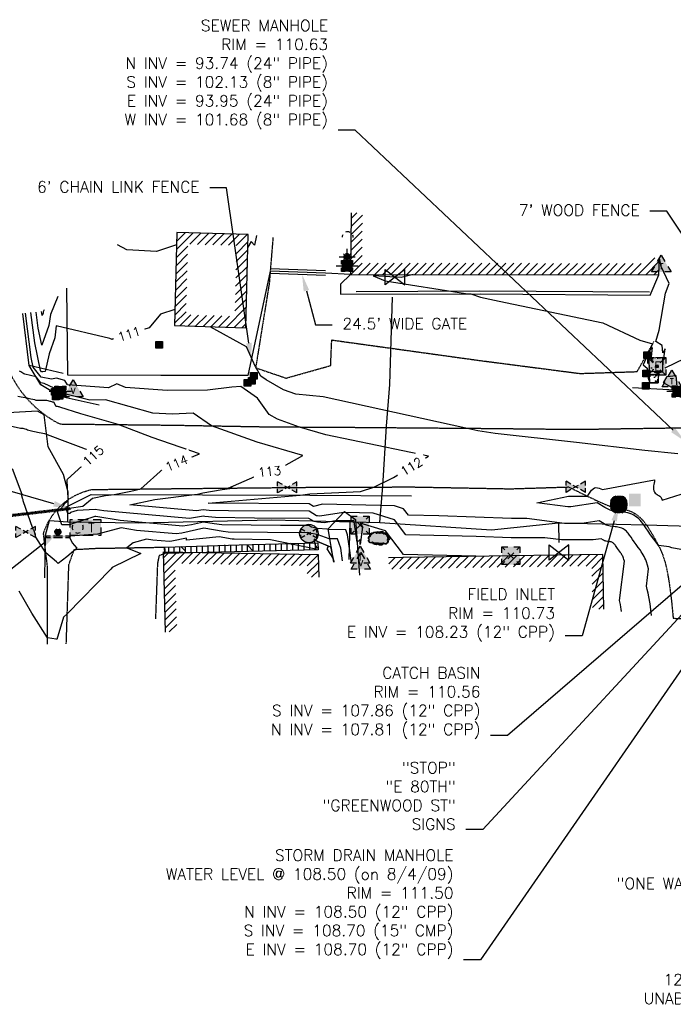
# Model space of a CAD drawing. Header units: feet. Extents: x 351431 to 355879, y 310968 to 329728.
# Tile 32 of 254: x 352796 to 353086, y 314839 to 315275. Entities that reach past the tile are written whole.
import ezdxf
from ezdxf.enums import TextEntityAlignment as Align

# ---------------------------------------------------------------- set-up
doc = ezdxf.new("R2010")
doc.units = ezdxf.units.FT
doc.header["$MEASUREMENT"] = 0
doc.linetypes.add('D10', pattern=[0.15, 0.1, -0.05])
doc.linetypes.add('D25', pattern=[0.375, 0.25, -0.125])
for name, color, linetype in [('EHID-WOOD', 2, 'Continuous'), ('EHIST', 56, 'Continuous'), ('EHYSC', 161, 'Continuous'), ('ELID-WOOD', 6, 'Continuous'), ('ELIF', 153, 'LINKFENCE'), ('ELIP', 1, 'Continuous'), ('ELIST', 3, 'Continuous'), ('ELTCH-EG2', 253, 'Continuous'), ('ELTCN-EG2', 251, 'Continuous'), ('ELTT', 3, 'Continuous'), ('ELUDC', 153, 'D10'), ('ELUEU', 153, 'UE'), ('ELUG', 153, 'EGASRT'), ('ELUTU', 153, 'UT'), ('ELYSC', 2, 'Continuous'), ('ELYSP', 1, 'D25'), ('ELYSS', 2, 'Continuous'), ('ELYSW-FRONT', 1, 'Continuous'), ('ESFS', 153, 'Continuous'), ('ESIO', 4, 'Continuous'), ('ESIP', 41, 'Continuous'), ('ESMask', 155, 'Continuous'), ('ESUD', 5, 'Continuous'), ('ESUD-HDPE', 173, 'D10'), ('ESUE', 2, 'Continuous'), ('ESUG', 14, 'Continuous'), ('ESUT', 2, 'Continuous'), ('ESUU', 13, 'Continuous'), ('ESUV', 13, 'Continuous'), ('ESUW', 5, 'Continuous'), ('ETFS', 6, 'Continuous'), ('ETIF', 4, 'Continuous'), ('ETTC', 252, 'Continuous'), ('ETUD', 4, 'Continuous'), ('ETUS', 2, 'Continuous')]:
    doc.layers.add(name, color=color, linetype=linetype)
doc.styles.add('ANNO-TOPO', font='simplex.shx')
doc.styles.add('L60', font='simplex', dxfattribs={"height": 2.4})
doc.styles.add('L80', font='simplex', dxfattribs={"height": 4})
doc.styles.add('ROMANSM', font='romansm.shx')
doc.linetypes.add('EGASRT', pattern='A,0.15,-0.07,0.15,-0.04,["G",ROMANSM,S=0.08,R=0,X=-0.005,Y=-0.04],-0.12,0.15,-0.07,0.15,-0.04,[")",ROMANSM,S=0.08,R=0,X=-0.09,Y=-0.04],-0.075', length=1.015)
doc.linetypes.add('LINKFENCE', pattern='A,0.25,-0.08,0.25,-0.08,["X",ROMANSM,S=0.08,R=0,X=-0.004,Y=-0.04],-0.12', length=0.78)
doc.linetypes.add('UE', pattern='A,0.25,-0.07,0.07,-0.07,0.07,-0.07,0.07,-0.07,0.25,-0.06,["UE",ROMANSM,S=0.08,R=0,X=-0.02,Y=-0.04],-0.175', length=1.225)
doc.linetypes.add('UT', pattern='A,0.25,-0.07,0.07,-0.07,0.07,-0.07,0.25,-0.08,["UT",ROMANSM,S=0.08,R=0,X=-0.04,Y=-0.04],-0.15', length=1.08)
pattern_1 = [(100, (353541.11, 313815.434), (5.09117, 5.09117), [0.75, -8.25]), (45, (353541.11, 313815.434), (-6.654002, 3.7721), [0.6, -6.6]), (150.4514, (353541.5345, 313815.858), (-1.562827, 8.86327), [0.637402, -7.01142]), (96.1842, (353539.578, 313816.719), (8.12804, 7.111605), [1.125, -12.375]), (146.6356, (353540.256, 313817.312), (-1.45428, 13.42144), [0.9561, -10.51713]), (41.1842, (353539.578, 313816.719), (-1.45429, 13.42144), [0.9, -9.9]), (71, (353540.604, 313817.164), (6.921084, 1.98459), [0.75, -8.25]), (16, (353540.604, 313817.164), (-3.99097, 6.52508), [0.6, -6.6]), (121.4514, (353541.181, 313817.3295), (2.93012, 8.509665), [0.6374, -7.01142]), (87.5, (353541.1103, 313815.4339), (-2.471953, 2.2329503), [0, -6.52, 0, -6.7, 0, -6.625]), (57.5, (353541.1103, 313815.434), (-1.330391, 4.550459), [0, -3.82, 0, -6.37, 0, -2.525]), (17.5, (353539.677, 313813.7256), (3.604125, 3.944337), [0, -2.5, 0, -7.8, 0, -10.35]), (7.5, (353539.034, 313812.9595), (2.9818, 5.110928), [0, -3.25, 0, -5.18, 0, -7.35])]

# ---------------------------------------------------------------- blocks, each defined once
blk = doc.blocks.new('ESUgasvalve')
blk.add_lwpolyline([(-0.0875, -0.0677), (-0.0875, 0.0676), (0.0875, -0.0676), (0.0875, 0.0677)], close=True)
at = {"layer": 'ESMask'}
for points in [[(0, 0), (-0.0875, -0.0677), (-0.0875, 0.0676), (0, 0)], [(0, 0), (0.0875, 0.0677), (0.0875, -0.0676), (0, 0)]]:
    blk.add_solid(points, dxfattribs=at)
blk = doc.blocks.new('ESUANCHOR')
for start, end in [(155, 205), (90, 115), (245, 270)]:
    blk.add_arc((0, 0), 0.0492, start, end)
blk = doc.blocks.new('ESUWKEY')
at = {"layer": 'ESMask'}
h = blk.add_hatch(color=256, dxfattribs=at)
edge = h.paths.add_edge_path()
edge.add_arc((0, 0), 0.0818, 0, 360)
for p, q in [((-0.0355, 0.0203), (-0.0711, 0.0406)), ((-0.0711, 0.0102), (-0.0711, 0.0406)), ((0.0178, -0.0102), (-0.0178, 0.0102)), ((0.0178, 0.0102), (-0.0178, -0.0102)), ((0.0711, 0.0406), (0.0355, 0.0203)), ((0.0711, 0.0102), (0.0711, 0.0406)), ((-0.0711, -0.0406), (-0.0711, -0.0102)), ((-0.0355, -0.0203), (-0.0711, -0.0406)), ((0.0711, -0.0406), (0.0355, -0.0203)), ((0.0711, -0.0406), (0.0711, -0.0102))]:
    blk.add_line(p, q)
blk.add_circle((0, 0), 0.0818)
blk = doc.blocks.new('ESUELOAD')
for p, q in [((-0.0789, 0.0789), (-0.0526, 0.0526)), ((-0.0263, 0.0263), (0.0263, -0.0263)), ((-0.0263, -0.0263), (0.0263, 0.0263)), ((0.0526, 0.0526), (0.0789, 0.0789)), ((-0.0789, -0.0789), (-0.0526, -0.0526)), ((0.0526, -0.0526), (0.0789, -0.0789))]:
    blk.add_line(p, q)
for points in [[(-0.0789, 0.0263), (-0.0789, 0.0789), (-0.0263, 0.0789)], [(0.0263, 0.0789), (0.0789, 0.0789), (0.0789, 0.0263)], [(-0.0263, -0.0789), (-0.0789, -0.0789), (-0.0789, -0.0263)], [(0.0789, -0.0263), (0.0789, -0.0789), (0.0263, -0.0789)]]:
    blk.add_lwpolyline(points)
at = {"layer": 'ESMask'}
blk.add_solid([(-0.0789, -0.0789), (-0.0789, 0.0789), (0.0789, -0.0789), (0.0789, 0.0789)], dxfattribs=at)
blk = doc.blocks.new('ESUELPOLE')
for p, q in [((-0.0221, 0.1003), (-0.0318, 0.1088)), ((0, 0.1104), (0, 0.1521)), ((0.0219, 0.1006), (0.0314, 0.1092)), ((-0.049, 0), (-0.098, 0)), ((-0.0711, 0.081), (-0.0294, 0.081)), ((-0.049, 0.049), (-0.0167, 0.049)), ((-0.049, 0.0167), (-0.049, 0.049)), ((-0.0314, 0.0527), (-0.0219, 0.0613)), ((0.0167, 0.049), (0.049, 0.049)), ((0.0318, 0.0531), (0.0221, 0.0616)), ((0.0294, 0.081), (0.0711, 0.081)), ((0.049, 0.049), (0.049, 0.0167)), ((0.098, 0), (0.049, 0)), ((-0.049, -0.049), (-0.049, -0.0167)), ((-0.0167, -0.049), (-0.049, -0.049)), ((0.049, -0.049), (0.0167, -0.049)), ((0.049, -0.0167), (0.049, -0.049))]:
    blk.add_line(p, q)
for start, end in [(154.47122, 205.52878), (64.47122, 115.52878), (334.47122, 25.52878), (244.47122, 295.52878)]:
    blk.add_arc((0, 0.081), 0.0294, start, end)
at = {"layer": 'ESMask', "const_width": 0.0294}
blk.add_lwpolyline([(-0.0147, 0.081, 1), (0.0147, 0.081, 1)], format="xyb", close=True, dxfattribs=at)
at = {"layer": 'ESMask'}
blk.add_solid([(-0.049, -0.049), (0.049, -0.049), (-0.049, 0.049), (0.049, 0.049)], dxfattribs=at)
blk = doc.blocks.new('ESUPOLE')
for p, q in [((-0.0492, 0), (-0.0984, 0)), ((-0.0492, 0.0492), (-0.0167, 0.0492)), ((-0.0492, 0.0167), (-0.0492, 0.0492)), ((0.0167, 0.0492), (0.0492, 0.0492)), ((0.0492, 0.0492), (0.0492, 0.0167)), ((0.0984, 0), (0.0492, 0)), ((-0.0492, -0.0492), (-0.0492, -0.0167)), ((-0.0167, -0.0492), (-0.0492, -0.0492)), ((0.0492, -0.0492), (0.0167, -0.0492)), ((0.0492, -0.0167), (0.0492, -0.0492))]:
    blk.add_line(p, q)
at = {"layer": 'ESMask'}
blk.add_solid([(-0.0492, -0.0492), (-0.0492, 0.0492), (0.0492, -0.0492), (0.0492, 0.0492)], dxfattribs=at)
blk = doc.blocks.new('ESUTMHOLE')
for points in [[(-0.0459, 0.0689), (-0.0689, 0.0689), (-0.0689, 0)], [(0.0919, 0.0689), (0, 0.0689)], [(0.2067, 0.0459), (0.2067, 0.0689), (0.1378, 0.0689)], [(0.1837, -0.0689), (0.2067, -0.0689), (0.2067, 0)], [(-0.0689, -0.0459), (-0.0689, -0.0689)], [(-0.0689, -0.0689), (0, -0.0689)], [(0.0459, -0.0689), (0.1378, -0.0689)]]:
    blk.add_lwpolyline(points)
for start, end in [(155, 205), (65, 115), (335, 25), (245, 295)]:
    blk.add_arc((0, 0), 0.0492, start, end)
at = {"layer": 'ESMask'}
blk.add_solid([(-0.0689, -0.0689), (-0.0689, 0.0689), (0.2067, -0.0689), (0.2067, 0.0689)], dxfattribs=at)
at = {"style": 'L80'}
blk.add_text('T', height=0.08, dxfattribs=at).set_placement((0.0936, -0.0418))
blk = doc.blocks.new('ESUTPED')
for points in [[(-0.0325, 0.0438), (0, 0.1), (0.0325, 0.0438)], [(-0.0325, -0.05), (-0.0866, -0.05), (-0.058, -0.0005)], [(0.058, -0.0005), (0.0866, -0.05), (0.0325, -0.05)]]:
    blk.add_lwpolyline(points)
at = {"layer": 'ESMask'}
blk.add_solid([(-0.0866, -0.05), (0, 0.1), (0.0866, -0.05)], dxfattribs=at)
at = {"style": 'L60'}
blk.add_text('T', height=0.0528, dxfattribs=at).set_placement((0, -0.0001), align=Align.MIDDLE)
blk = doc.blocks.new('ESUETRANS')
for p, q in [((-0.0787, 0.0787), (-0.0314, 0.0314)), ((0.0307, 0.0307), (0.0787, 0.0787)), ((-0.0787, -0.0787), (-0.0314, -0.0314)), ((0.0307, -0.0307), (0.0787, -0.0787))]:
    blk.add_line(p, q)
for points in [[(-0.0787, 0.0262), (-0.0787, 0.0787), (-0.0262, 0.0787)], [(0.0262, 0.0787), (0.0787, 0.0787), (0.0787, 0.0262)], [(-0.0787, -0.0787), (-0.0787, -0.0262)], [(-0.0262, -0.0787), (-0.0787, -0.0787)], [(0.0787, -0.0262), (0.0787, -0.0787), (0.0262, -0.0787)]]:
    blk.add_lwpolyline(points)
at = {"layer": 'ESMask'}
blk.add_solid([(-0.0787, 0.0787), (-0.0787, -0.0787), (0.0787, 0.0787), (0.0787, -0.0787)], dxfattribs=at)
at = {"style": 'L80'}
blk.add_text('E', height=0.08, dxfattribs=at).set_placement((-0.0232, -0.0394))
blk = doc.blocks.new('ESUVALVE')
for p, q in [((-0.0866, 0.0124), (-0.0866, 0.0495)), ((-0.0433, 0.0247), (-0.0866, 0.0495)), ((0.0217, -0.0124), (-0.0217, 0.0124)), ((0.0217, 0.0124), (-0.0217, -0.0124)), ((0.0866, 0.0495), (0.0433, 0.0247)), ((0.0866, 0.0124), (0.0866, 0.0495)), ((-0.0866, -0.0495), (-0.0866, -0.0124)), ((-0.0433, -0.0247), (-0.0866, -0.0495)), ((0.0866, -0.0495), (0.0433, -0.0247)), ((0.0866, -0.0495), (0.0866, -0.0124))]:
    blk.add_line(p, q)
at = {"layer": 'ESMask'}
blk.add_solid([(-0.0866, -0.0495), (-0.0866, 0.0495), (0.0866, 0.0495), (0.0866, -0.0495)], dxfattribs=at)
blk = doc.blocks.new('ESUVPED')
for points in [[(-0.0325, 0.0443), (-0.0001, 0.1005), (0.0324, 0.0443)], [(-0.0325, -0.0495), (-0.0866, -0.0495), (-0.0581, 0)], [(0.0579, 0), (0.0865, -0.0495), (0.0324, -0.0495)]]:
    blk.add_lwpolyline(points)
at = {"layer": 'ESMask'}
blk.add_solid([(-0.0866, -0.0495), (-0.0001, 0.1005), (0.0865, -0.0495)], dxfattribs=at)
at = {"style": 'L60'}
blk.add_text('V', height=0.0528, dxfattribs=at).set_placement((-0.0005, 0.0043), align=Align.MIDDLE)
blk = doc.blocks.new('ESUDFI')
for p, q in [((-0.0246, 0.0125), (-0.012, 0.0252)), ((-0.0118, -0.0119), (0.0118, 0.0119)), ((0.0005, 0.0379), (0.0133, 0.0508)), ((0.0236, 0.0239), (0.0369, 0.0373)), ((0.0379, 0.001), (0.0506, 0.0139)), ((-0.0506, -0.0139), (-0.0371, -0.0002)), ((-0.0369, -0.0373), (-0.0236, -0.0239)), ((-0.0133, -0.0508), (0.0002, -0.0371)), ((0.0128, -0.0244), (0.0253, -0.0117))]:
    blk.add_line(p, q)
for radius, start, end in [(0.0787, 110, 160), (0.0525, 152.80552, 297.89031), (0.0525, 332.80552, 117.89031), (0.0787, 20, 70), (0.0787, 200, 250), (0.0787, 290, 340)]:
    blk.add_arc((0, 0), radius, start, end)
at = {"layer": 'ESMask', "const_width": 0.0787}
blk.add_lwpolyline([(-0.0394, 0, 1), (0.0394, 0, 1)], format="xyb", close=True, dxfattribs=at)
at = {"layer": 'ESMask', "color": 155}
blk.add_solid([(0.0906, -0.0176), (0.0906, 0.0964), (0.1931, -0.0176), (0.1931, 0.0964)], dxfattribs=at)
blk = doc.blocks.new('ESIPUBSIGN')
at = {"layer": 'ESMask'}
h = blk.add_hatch(color=256, dxfattribs=at)
edge = h.paths.add_edge_path()
edge.add_arc((0, 0), 0.03, 90, 450)
for p, q in [((-0.03, 0.1047), (-0.0447, 0.1047)), ((-0.0447, 0.1047), (-0.0447, 0.066)), ((-0.03, 0.1047), (-0.03, 0.066)), ((-0.0447, 0.0381), (-0.0447, -0.0393)), ((-0.03, 0.0381), (-0.03, -0.0393)), ((-0.0447, -0.0672), (-0.0447, -0.1059)), ((-0.03, -0.0672), (-0.03, -0.1059)), ((-0.03, -0.1059), (-0.0447, -0.1059))]:
    blk.add_line(p, q)
for start, end in [(144.23142, 216.35632), (17.97024, 107.04945), (253.53828, 340.78828)]:
    blk.add_arc((0, 0), 0.03, start, end)
blk.add_solid([(-0.0447, -0.1059), (-0.03, -0.1059), (-0.0447, 0.1047), (-0.03, 0.1047)], dxfattribs=at)
blk = doc.blocks.new('ESIPOST')
blk.add_lwpolyline([(0.03, 0.0299), (0.03, -0.03), (-0.03, -0.03), (-0.03, 0.0299), (0.03, 0.0299)])
at = {"layer": 'ESMask'}
blk.add_solid([(-0.03, -0.03), (-0.03, 0.0299), (0.03, -0.03), (0.03, 0.0299)], dxfattribs=at)
blk = doc.blocks.new('ESIDTREE')
blk.add_lwpolyline([(-0.0825, 0.0208, -0.658219), (-0.0543, 0.049, -0.594626), (-0.0245, 0.0498, -0.704437), (0.0052, 0.0498, -0.885068), (0.0416, 0.0438, -0.916303), (0.0721, 0.0223, -1.027393), (0.0751, -0.0141, -0.880235), (0.0364, -0.0431, -0.569977), (-0.0089, -0.052, -0.370407), (-0.061, -0.0364, -0.824221), (-0.0922, -0.0097, -0.566054), (-0.0825, 0.0208, -0.480508)], format="xyb")
at = {"layer": 'ESMask', "const_width": 0.01}
blk.add_lwpolyline([(-0.0779, 0.0227, -0.792768), (-0.0511, 0.0413, -0.768721), (-0.0289, 0.0473, 0.639322), (-0.0198, 0.0481, -0.704437), (0.0005, 0.0481, 0.72706), (0.01, 0.0484, -0.885068), (0.0366, 0.044, 0.713475), (0.0454, 0.0406, -0.916303), (0.0678, 0.0248, 0.615666), (0.0727, 0.0173, -1.027393), (0.0748, -0.0091, 0.556873), (0.0707, -0.0166, -0.880235), (0.04, -0.0396, 0.556256), (0.0317, -0.0414, -0.62875), (-0.0075, -0.0457, -0.457201), (-0.0599, -0.0275, -1.148825), (-0.0854, -0.0089, -0.666281), (-0.0814, 0.0159, 0.45741)], format="xyb", close=True, dxfattribs=at)
at = {"layer": 'ESMask'}
for points in [[(-0.0825, 0.0208), (-0.0922, -0.0097), (0.0721, 0.0223), (0.0751, -0.0141)], [(-0.0825, 0.0208), (-0.0543, 0.049), (0.0721, 0.0223), (0.0416, 0.0438)], [(-0.079, 0.0326), (-0.0729, 0.0238), (-0.0638, 0.0466), (-0.0573, 0.0372)], [(-0.0187, 0.044), (-0.0158, 0.0532), (-0.0004, 0.0423), (-0.0009, 0.052)], [(0.0105, 0.0432), (0.0168, 0.0574), (0.0348, 0.0399), (0.0336, 0.0548)], [(0.0445, 0.0383), (0.0562, 0.0462), (0.0628, 0.0226), (0.0702, 0.0328)], [(0.0704, -0.0072), (0.085, -0.004), (0.0691, 0.0173), (0.0823, 0.0154)], [(-0.087, -0.0082), (-0.0836, -0.0336), (0.0749, -0.0108), (0.0649, -0.0431)], [(-0.0495, -0.0328), (-0.05, -0.0434), (0.0292, -0.0385), (0.018, -0.0545)]]:
    blk.add_solid(points, dxfattribs=at)

msp = doc.modelspace()

# ---------------------------------------------------------------- hatches: boundary and pattern name
at = {"layer": 'EHID-WOOD'}
h = msp.add_hatch(dxfattribs=at)
h.set_pattern_fill('DOLMIT', color=256, scale=10, angle=90, style=0)
h.set_pattern_definition([(90, (0, 0), (-2.5, 2e-16), []), (135, (0, 0), (-4.99999999, -4.99999999), [3.5355339, -7.0710768])])
h.paths.add_polyline_path([(352860.81, 315038.93), (352860.7, 315041.81), (352893.72, 315042.9), (352928.54, 315043.75), (352928.69, 315040.61)])
at = {"layer": 'EHIST'}
h = msp.add_hatch(dxfattribs=at)
h.set_pattern_fill('ANSI31', color=256, scale=20, style=0)
h.paths.add_polyline_path([(352948.4, 315189.83), (352948.19, 315167.57), (353074.9, 315167.46), (353074.98, 315170.1), (353079.98, 315169.95), (353079.76, 315162.46), (352943.14, 315162.58), (352943.4, 315189.87)])
h = msp.add_hatch(dxfattribs=at)
h.set_pattern_fill('ANSI31', color=256, scale=20, style=0)
h.paths.add_polyline_path([(352896.68, 315138.88), (352897.74, 315180.24), (352866.17, 315181.12), (352865.06, 315139.91)])
h.paths.add_polyline_path([(352891.81, 315144.04), (352892.61, 315175.38), (352871.03, 315175.98), (352870.19, 315144.74)], flags=16)
h = msp.add_hatch(dxfattribs=at)
h.set_pattern_fill('ANSI31', color=256, scale=20, style=0)
h.paths.add_polyline_path([(352866.16, 315004.36), (352861.16, 315004.22), (352860.18, 315039.67), (352928.75, 315038.52), (352928.98, 315028.52), (352923.99, 315028.4), (352923.86, 315033.6), (352865.33, 315034.59)])
h = msp.add_hatch(dxfattribs=at)
h.set_pattern_fill('ANSI31', color=256, scale=20, style=0)
h.paths.add_polyline_path([(353055.31, 315014.39), (353054.94, 315038.49), (353014.11, 315038.02), (352966.33, 315037.22), (352959.98, 315037.11), (352960.07, 315032.11), (352966.42, 315032.22), (353014.18, 315033.02), (353050.01, 315033.43), (353050.31, 315014.31)])
at = {"layer": 'EHYSC'}
h = msp.add_hatch(dxfattribs=at)
h.set_pattern_fill('AR-CONC', color=256, style=0)
h.set_pattern_definition(pattern_1)
h.paths.add_polyline_path([(353075.46, 315125.71), (353075.52, 315119.42), (353081.39, 315119.56), (353081.36, 315125.88)])
h.paths.add_polyline_path([(353079.96, 315119.72), (353082.02, 315119.72), (353082.02, 315119.12), (353079.96, 315119.12)], flags=9)
h.paths.add_polyline_path([(353075.52, 315119.8), (353077.58, 315119.8), (353077.58, 315119.2), (353075.52, 315119.2)], flags=9)
h.paths.add_polyline_path([(353075.74, 315125.88), (353076.21, 315125.88), (353076.21, 315125.28), (353075.74, 315125.28)], flags=25)
h.paths.add_polyline_path([(353075.76, 315125.45), (353077.63, 315125.45), (353077.63, 315124.85), (353075.76, 315124.85)], flags=24)
h.paths.add_polyline_path([(353075.76, 315126.01), (353077.49, 315126.01), (353077.49, 315125.41), (353075.76, 315125.41)], flags=9)
h.paths.add_polyline_path([(353075.82, 315119.72), (353077.55, 315119.72), (353077.55, 315119.12), (353075.82, 315119.12)], flags=9)
h.paths.add_polyline_path([(353075.82, 315120.28), (353077.88, 315120.28), (353077.88, 315119.68), (353075.82, 315119.68)], flags=24)
h = msp.add_hatch(dxfattribs=at)
h.set_pattern_fill('AR-CONC', color=256, style=0)
h.set_pattern_definition(pattern_1)
h.paths.add_polyline_path([(353075.57, 315118.44), (353075.78, 315114.59), (353079.38, 315114.62), (353079.41, 315118.29)])
h.paths.add_polyline_path([(353076.08, 315115.45), (353078.14, 315115.45), (353078.14, 315114.84), (353076.08, 315114.84)], flags=24)
h.paths.add_polyline_path([(353075.87, 315118.18), (353077.67, 315118.18), (353077.67, 315117.58), (353075.87, 315117.58)], flags=24)

# ---------------------------------------------------------------- linework, layer by layer
at = {"layer": 'ELID-WOOD', "flags": 128}
msp.add_lwpolyline([(352860.81, 315038.93), (352860.7, 315041.81), (352893.72, 315042.9), (352928.54, 315043.75), (352928.69, 315040.61)], close=True, dxfattribs=at)
at = {"layer": 'ELIF', "flags": 128}
for points in [[(352932.01, 315164.11), (352907.55, 315165.06)], [(352907.51, 315164.06), (352897.65, 315117.87), (352859.01, 315117.84), (352817.85, 315117.92), (352817.39, 315156.53)], [(352931.94, 315162.11), (352907.48, 315163.06)], [(352931.97, 315163.11), (352907.51, 315164.06)], [(352943.14, 315162.58), (352931.97, 315163.11)]]:
    msp.add_lwpolyline(points, dxfattribs=at)
at = {"layer": 'ELIP', "flags": 128}
msp.add_lwpolyline([(352945.54, 315155), (353000.3, 315155.26), (353075.55, 315154.92)], dxfattribs=at)
msp.add_lwpolyline([(352945.54, 315155), (353000.3, 315155.26), (353075.55, 315154.92)], dxfattribs=at)
at = {"layer": 'ELIST', "flags": 128}
for points in [[(352943.4, 315189.87), (352943.14, 315162.58), (353079.76, 315162.46), (353079.98, 315169.95)], [(352861.16, 315004.22), (352860.18, 315039.67), (352928.75, 315038.52), (352928.98, 315028.52)]]:
    msp.add_lwpolyline(points, dxfattribs=at)
msp.add_lwpolyline([(352896.68, 315138.88), (352897.74, 315180.24), (352866.17, 315181.12), (352865.06, 315139.91)], close=True, dxfattribs=at)
at = {"layer": 'ELIST'}
msp.add_lwpolyline([(353055.31, 315014.39), (353054.94, 315038.49), (353014.11, 315038.02), (352966.33, 315037.22), (352959.98, 315037.11)], dxfattribs=at)
at = {"layer": 'ELTCH-EG2', "flags": 128}
for points, elevation in [([(352970.81, 315162.55), (352965.52, 315161.28), (352953.19, 315161.95), (352958.5, 315159.76), (352994.05, 315154.15), (352996.47, 315154.01), (353000.67, 315152.57), (353008.98, 315150.74), (353054.9, 315141.1), (353071.38, 315133.51), (353076.98, 315131.83), (353075.44, 315128.5), (353076.73, 315130.22), (353076.28, 315126.1), (353075.44, 315126.09), (353074.65, 315126.78), (353072.73, 315122.56), (353074.63, 315121.14), (353074.72, 315119), (353075.37, 315119.18), (353075.4, 315118.68), (353074.77, 315118.61), (353074.98, 315116.68), (353075.71, 315114.51), (353078.85, 315114.58), (353079.44, 315114.57), (353079.51, 315117.3), (353080.06, 315118.55), (353079.51, 315118.52), (353077.77, 315119.12), (353080.6, 315119.24), (353081.5, 315119.46), (353081.59, 315125.43), (353081.87, 315125.53), (353082.47, 315129.67), (353081.47, 315127.83), (353081.24, 315131.05), (353078.44, 315132.89), (353079.86, 315137.96), (353082.72, 315154.24), (353084.36, 315158.56), (353080.78, 315166.11), (353079.98, 315169.79)], 111), ([(353076.53, 315011.58), (353076.22, 315014.1), (353075.83, 315016.73), (353075.29, 315019.82), (353074.97, 315021.42), (353074.61, 315023), (353074.21, 315024.52), (353075.18, 315032.23), (353074.74, 315033.84), (353074.27, 315035.32), (353073.95, 315036.17), (353073.59, 315036.98), (353073.22, 315037.74), (353072.82, 315038.46), (353072.4, 315039.15), (353071.97, 315039.81), (353071.53, 315040.46), (353070.62, 315041.7), (353069.69, 315042.94), (353068.74, 315044.23), (353068.04, 315045.25), (353067.4, 315046.23), (353066.78, 315047.15), (353066.45, 315047.59), (353066.1, 315048.02), (353065.73, 315048.43), (353065.33, 315048.83), (353064.89, 315049.21), (353064.42, 315049.57), (353063.89, 315049.91), (353063.32, 315050.2), (353062.74, 315050.42), (353062.15, 315050.58), (353061.57, 315050.69), (353061, 315050.76), (353060.42, 315050.81), (353059.28, 315050.9), (353058.15, 315051.05), (353057.59, 315051.18), (353057.02, 315051.36), (353056.44, 315051.62), (353055.47, 315052.14), (353053.28, 315053.49), (353045.67, 315052.3), (353037.96, 315052.31), (353021.18, 315054.54), (353014.38, 315054.54), (352982.18, 315055.63), (352968.8, 315055.97), (352966.62, 315058.81), (352962.54, 315060.07), (352956.24, 315060.29), (352930.65, 315060.85), (352926.69, 315059.81), (352924.73, 315061.05), (352879.95, 315061.24), (352907.16, 315063.63), (352920.83, 315064.84), (352921.91, 315065.02), (352925.03, 315065.47), (352947.51, 315066.47), (352953.45, 315068.42), (352962.09, 315072.68), (352977.66, 315082.14), (352932.15, 315091.57), (352920.51, 315095.02), (352910.73, 315098.47), (352907.11, 315100.61), (352901.81, 315107.79), (352894.45, 315112.95), (352890.48, 315112.72), (352879.76, 315111.31), (352861.87, 315111.18), (352843.34, 315112.47), (352839.49, 315114.15), (352835.89, 315112.41), (352817.67, 315113.76), (352816.49, 315115.55), (352812.77, 315116.7), (352810.6, 315116.21), (352806.02, 315117.02), (352802.47, 315121.45), (352801.55, 315125.74), (352799.04, 315145.48)], 112), ([(352865.25, 315147.1), (352858.95, 315145.04), (352853.91, 315138.99), (352838.37, 315134.1), (352838.23, 315133.87), (352837.84, 315134.04), (352837.39, 315133.82), (352836.44, 315134.16), (352812.68, 315139.77), (352811.98, 315134.54), (352809.48, 315127.43), (352807.83, 315119.66), (352806.74, 315119.42), (352806.17, 315119.52), (352805.73, 315120.07), (352803.13, 315132.26), (352801.42, 315145.7)], 111), ([(352807.32, 315146.95), (352806.92, 315146.02), (352806.84, 315145.44), (352806.48, 315144.41), (352806.29, 315145.3), (352806.19, 315146.14)], 109), ([(353088.15, 315083.21), (353073.5, 315084.55), (353043.18, 315088.13), (353007.22, 315092.21), (352999.48, 315093.37), (352994.16, 315094.49), (352930.95, 315108.32), (352918.9, 315109.51), (352913.43, 315111.43), (352905.77, 315115.98), (352903.32, 315117.48), (352901.24, 315121.19), (352901.32, 315121.36), (352901.16, 315121.97), (352900.94, 315121.67), (352897.06, 315130.56), (352880.84, 315139.39)], 111), ([(353078.26, 315121.42), (353078.34, 315122.42), (353079.31, 315122.59), (353079.44, 315121.31), (353078.26, 315121.42)], 111), ([(353063.12, 315013.35), (353063.01, 315014.28), (353062.87, 315015.25), (353062.67, 315016.39), (353062.55, 315016.98), (353062.41, 315017.56), (353062.27, 315018.12), (353064.46, 315035.54), (353064.25, 315036.3), (353064.03, 315037), (353063.88, 315037.4), (353063.71, 315037.78), (353063.53, 315038.14), (353063.35, 315038.48), (353063.15, 315038.8), (353062.95, 315039.11), (353062.74, 315039.41), (353062.31, 315040), (353061.88, 315040.58), (353061.43, 315041.19), (353061.1, 315041.67), (353060.8, 315042.13), (353060.51, 315042.56), (353060.35, 315042.77), (353060.19, 315042.97), (353060.01, 315043.17), (353059.83, 315043.35), (353059.62, 315043.53), (353059.39, 315043.7), (353059.15, 315043.86), (353058.88, 315044), (353058.6, 315044.1), (353058.33, 315044.18), (353058.06, 315044.23), (353057.79, 315044.26), (353057.52, 315044.28), (353056.98, 315044.32), (353056.45, 315044.4), (353056.18, 315044.46), (353055.92, 315044.54), (353055.64, 315044.66), (353055.19, 315044.91), (353054.16, 315045.54), (353050.58, 315044.99), (353036.55, 315044.99), (353029.28, 315045.96), (353014.24, 315045.95), (352998.78, 315046.48), (352967.66, 315047.29), (352962.58, 315053.89), (352953.1, 315056.8), (352941.02, 315057.23), (352940.03, 315057.22), (352929.49, 315055.54), (352928.53, 315055.62), (352928.02, 315055.72), (352924.71, 315057.81), (352888.95, 315057.96), (352880.4, 315058.06), (352877.79, 315058.36), (352874.78, 315057.85), (352845.26, 315060.51), (352856.36, 315062.9), (352873.95, 315065.06), (352874.64, 315065.19), (352877.62, 315065.9), (352886.17, 315067.32), (352890.79, 315067.99), (352888.8, 315067.98), (352905.43, 315075.2), (352909.89, 315075.59), (352922, 315082.39), (352901.79, 315088.29), (352881.43, 315095.55), (352873.36, 315101.21), (352864.01, 315100.68), (352855.41, 315101.21), (352834.57, 315107.09), (352827.53, 315106.95), (352816.88, 315109.5), (352816.08, 315109.86), (352814.42, 315109.58), (352814.31, 315109.7), (352812.99, 315110.62), (352812.32, 315111.8), (352811.81, 315112.2), (352807.29, 315114.27), (352805.87, 315114.52), (352803.73, 315117.19), (352798.69, 315118.42), (352798.31, 315118.62), (352797.89, 315118.85), (352797.44, 315119.11), (352796.93, 315119.42), (352796.36, 315119.78)], 113), ([(352998.66, 315037.76), (352966.52, 315038.6), (352958.54, 315048.97), (352947.41, 315052.39), (352948.46, 315050.78), (352947.39, 315043.01), (352947.3, 315045.22), (352946.02, 315043.96), (352944.92, 315051.94), (352944.76, 315053.09), (352944.64, 315053.42), (352943.33, 315053.44), (352936.4, 315053.4), (352931.4, 315052.6), (352928.46, 315052.86), (352926.92, 315053.16), (352924.69, 315054.57), (352900.54, 315054.67), (352883.2, 315054.87), (352878.6, 315055.41), (352877.9, 315055.53), (352877.1, 315055.36), (352871.79, 315054.45), (352833.7, 315057.89), (352829.87, 315058.55), (352821.99, 315058.06), (352819.06, 315057.12), (352818.87, 315056.74), (352817.76, 315056.73), (352817.19, 315058.47), (352817.29, 315058.63), (352818.2, 315059.13), (352818.44, 315059.14), (352824.45, 315059.92), (352828.76, 315063.47), (352834.45, 315064.69), (352838.35, 315065.17), (352845.8, 315066.54), (352850.15, 315067.57), (352860, 315076.56), (352876.11, 315083.18), (352855.17, 315090.41), (352840.08, 315096.1), (352823.54, 315100.84), (352814.32, 315103.85), (352813.98, 315103.91), (352813.62, 315103.97), (352813.25, 315104.05), (352812.86, 315104.13), (352812.46, 315104.23), (352811.79, 315105.93), (352811.53, 315105.97), (352811.26, 315106.03), (352810.96, 315106.09), (352810.65, 315106.16), (352810.3, 315106.25), (352809.93, 315106.34), (352809.52, 315106.46), (352809.07, 315106.59), (352808.57, 315106.75), (352803.81, 315106.69), (352803.22, 315107.01), (352802.37, 315107.18), (352801.4, 315107.41), (352800.3, 315107.69), (352799.44, 315107.92), (352798.88, 315108), (352797.19, 315108.25), (352795.67, 315108.5)], 114), ([(352939.58, 315035.81), (352938.82, 315041.3), (352937.38, 315045.51), (352933.7, 315045.55), (352928.74, 315047.31), (352928.34, 315047.35), (352924.73, 315048.04), (352924.64, 315048.09), (352923.71, 315048.09), (352888.8, 315048.49), (352886.65, 315048.75), (352878.08, 315050.18), (352868.27, 315048.07), (352865.82, 315047.65), (352848.23, 315049.24), (352841.45, 315050.4), (352831.01, 315047.52), (352819.01, 315046.65), (352818.77, 315046.58), (352818.77, 315046.57), (352818.45, 315046.57), (352819.69, 315043.68), (352821.83, 315041.38), (352821.19, 315040.82), (352820.36, 315039.98), (352817.38, 315037.46), (352813.55, 315034.63), (352812.78, 315035.28), (352808.07, 315039.25), (352803.69, 315046.23), (352803.2, 315048.18), (352802.99, 315048.61), (352802.82, 315048.97), (352802.68, 315049.27), (352802.57, 315049.53), (352802.49, 315049.75), (352802.42, 315049.94), (352802.37, 315050.1), (352798.09, 315062.31), (352797.97, 315062.7), (352797.86, 315063.04), (352797.77, 315063.34), (352797.69, 315063.61), (352797.63, 315063.85), (352797.57, 315064.06), (352797.53, 315064.26), (352797.49, 315064.44), (352797.48, 315064.63), (352797.49, 315064.8), (352797.49, 315064.96), (352797.51, 315065.1), (352793.26, 315076.52)], 116), ([(353089.53, 315040.83), (353085.48, 315041.5), (353084.38, 315041.9), (353079.61, 315042.48), (353078.93, 315043.41), (353077.51, 315045.3), (353076.06, 315047.27), (353074.98, 315048.84), (353074.01, 315050.33), (353073.05, 315051.74), (353072.55, 315052.41), (353072.02, 315053.07), (353071.45, 315053.7), (353070.84, 315054.31), (353070.17, 315054.89), (353069.44, 315055.44), (353068.63, 315055.96), (353067.75, 315056.41), (353066.87, 315056.74), (353065.98, 315056.98), (353065.09, 315057.15), (353064.21, 315057.26), (353063.33, 315057.34), (353061.59, 315057.47), (353059.86, 315057.7), (353058.99, 315057.9), (353058.12, 315058.18), (353057.24, 315058.57), (353055.76, 315059.37), (353052.41, 315061.43), (353040.77, 315059.62), (353039.37, 315059.62), (353025.63, 315061.45), (353039.74, 315064.34), (353043.63, 315064.39), (353048.16, 315064.35), (353048.16, 315064.5), (353048.43, 315064.85), (353049.95, 315067.07), (353051.18, 315068.09), (353051.8, 315068.27), (353053.34, 315067.99), (353054.78, 315067.38), (353077.87, 315071.61), (353077.78, 315070.77), (353077.66, 315070.23), (353077.51, 315069.61), (353077.38, 315068.92), (353077.3, 315068.19), (353077.31, 315067.45), (353077.47, 315066.78), (353077.75, 315066.23), (353078.1, 315065.78), (353078.5, 315065.43), (353078.92, 315065.14), (353079.34, 315064.9), (353079.75, 315064.66), (353080.13, 315064.41), (353080.76, 315063.74), (353081.2, 315062.59), (353098.09, 315068)], 111), ([(352935.88, 315035.19), (352935.85, 315035.41), (352935.33, 315036.92), (352932.74, 315041.09), (352933.17, 315041.75), (352933.25, 315042.29), (352928.36, 315044.32), (352927.01, 315045.36), (352927.22, 315043.23), (352927.68, 315040.94), (352907.66, 315045.12), (352891.6, 315045.31), (352890.67, 315045.42), (352884.86, 315046.39), (352870.37, 315044.86), (352870.36, 315045.82), (352863.86, 315044.42), (352862.84, 315044.25), (352855.5, 315044.91), (352852.67, 315045.4), (352846.84, 315043.79), (352844.01, 315041.53), (352850.19, 315038.97), (352837.42, 315032.76), (352836.8, 315032.04), (352817.57, 315012.33), (352815.9, 315010.85), (352812.95, 315000.86), (352812.69, 315001.06), (352808.75, 315001.64), (352801.91, 315012.53), (352796.18, 315022.32)], 117)]:
    msp.add_lwpolyline(points, dxfattribs=dict(at, elevation=elevation))
at = {"layer": 'ELTCN-EG2', "flags": 128}
for points, elevation in [([(352901.44, 315179.8), (352900.55, 315175.58), (352899.08, 315177.14), (352897.59, 315174.68)], 110), ([(352866.02, 315175.64), (352857.07, 315172.71), (352843.94, 315173.49), (352839.88, 315175.74)], 110), ([(352813.44, 315152.77), (352810.07, 315144.9), (352809.41, 315139.99), (352806.33, 315131.2), (352804.71, 315138.78), (352803.8, 315145.92)], 110), ([(353081.81, 315114.58), (353083.47, 315117.41), (353087.25, 315117.79), (353087.86, 315111.19), (353081.81, 315114.58)], 110), ([(352943.52, 315034.64), (352942.88, 315039.3), (352941.79, 315047.2), (352941.01, 315049.47), (352933.17, 315049.56), (352932.72, 315049.72), (352928.4, 315050.1), (352925.83, 315050.6), (352924.67, 315051.33), (352912.13, 315051.38), (352886, 315051.68), (352882.63, 315052.08), (352877.99, 315052.85), (352872.69, 315051.71), (352868.81, 315051.05), (352840.97, 315053.56), (352830.23, 315055.41), (352830, 315055.35), (352829.74, 315055.33), (352818.92, 315051.85), (352818.82, 315051.65), (352815.11, 315051.63), (352813.21, 315057.44), (352813.55, 315057.98), (352814.88, 315058.7), (352815, 315058.97), (352815.16, 315059.28), (352815.47, 315059.75), (352815.87, 315060.3), (352816.39, 315060.95), (352817.07, 315061.75), (352817.76, 315062.34), (352818.09, 315062.85), (352818.15, 315062.92), (352818, 315064.17), (352817.87, 315065.48), (352817.77, 315066.64), (352817.7, 315067.68), (352817.64, 315068.61), (352817.61, 315069.44), (352817.59, 315070.18), (352817.58, 315070.83), (352817.59, 315071.42), (352817.6, 315071.93), (352830.38, 315083.47), (352807.65, 315092), (352806.79, 315092.13), (352805.97, 315092.26), (352805.18, 315092.4), (352804.43, 315092.54), (352803.71, 315092.69), (352803.02, 315092.84), (352802.36, 315093), (352801.73, 315093.16), (352801.13, 315093.33), (352800.56, 315093.5), (352800, 315093.67), (352799.48, 315093.85), (352798.97, 315094.03), (352798.49, 315094.21), (352798.03, 315094.4), (352797.43, 315094.4), (352796.87, 315094.41), (352782.36, 315097.67)], 115)]:
    msp.add_lwpolyline(points, dxfattribs=dict(at, elevation=elevation))
at = {"layer": 'ELTT', "flags": 128}
for points in [[(352815.76, 315118.65), (352800.7, 315122.21), (352797.82, 315145.36)], [(352935.74, 315035.17), (352933.12, 315049.96), (352940.44, 315057.65), (352945.27, 315054.1), (352947.1, 315029.43)]]:
    msp.add_lwpolyline(points, dxfattribs=at)
at = {"layer": 'ELUDC', "flags": 128}
msp.add_lwpolyline([(352818.89, 315058.91), (352769.79, 315053.13)], dxfattribs=at)
at = {"layer": 'ELUEU', "flags": 128}
msp.add_lwpolyline([(353119.33, 315219.84), (353118.54, 315169.77), (353108.95, 315133.85), (353082.36, 315121.06)], dxfattribs=at)
at = {"layer": 'ELUG', "flags": 128}
for points in [[(352956.05, 315052.8), (352957.38, 315068.82), (352959.02, 315095.34), (352960.53, 315113.81), (352961.66, 315152.53)], [(352807.69, 315028.28), (352807.96, 315047.13), (352809.71, 315053.59), (352817.87, 315052.98), (352817.89, 315066.2), (352815.82, 315074.03), (352809.07, 315086.26), (352807.34, 315100.42), (352804.41, 315102.08), (352769.93, 315100.17), (352767.24, 315101.39), (352766.28, 315107.28), (352767.16, 315132.22)], [(352817.87, 315052.98), (352849.34, 315052.54), (352908.18, 315053.98), (352956.05, 315052.8), (353005.54, 315049.53), (353035.28, 315052.64), (353073.84, 315051.64), (353118.6, 315050.37), (353150.91, 315053.77), (353193.51, 315055.27), (353237, 315054.3), (353275.79, 315055.91)], [(352942.78, 315053.07), (352942.4, 315036.29)], [(353035.28, 315052.64), (353035.34, 315043.92)]]:
    msp.add_lwpolyline(points, dxfattribs=at)
at = {"layer": 'ELUTU', "flags": 128}
msp.add_lwpolyline([(353107.27, 315224.35), (353108.6, 315170.83), (353108.95, 315133.85), (353130.94, 315126.53), (353134.74, 315103), (353101.59, 315104.51), (353094.91, 315110.96), (353068.05, 315112.37)], dxfattribs=at)
at = {"layer": 'ELYSC', "flags": 128}
for points in [[(353075.52, 315119.42), (353075.46, 315125.71), (353081.36, 315125.88), (353081.39, 315119.56)], [(353075.57, 315118.44), (353079.41, 315118.29), (353079.38, 315114.62), (353075.78, 315114.59)]]:
    msp.add_lwpolyline(points, close=True, dxfattribs=at)
at = {"layer": 'ELYSP', "flags": 128}
for points in [[(352908.72, 315178.93), (352907.08, 315158.71), (352901.04, 315121.26), (352914.53, 315116.67), (352934.3, 315122.24), (352934.78, 315133.56), (352999.63, 315124.58), (353044.79, 315118.73), (353070.13, 315119.56), (353077.58, 315132.91)], [(352817.13, 314998.92), (352818.27, 315034.07), (352820.66, 315040.79), (352830.12, 315041.29), (352860.7, 315041.81), (352860.81, 315038.93), (352858.23, 315038.04), (352857.54, 315034.64), (352856.66, 315010.09)]]:
    msp.add_lwpolyline(points, dxfattribs=at)
for points in [[(352763.63, 315142.77), (352764.66, 315125.38), (352791.41, 315127.61), (352792.25, 315118.8, 0.162927), (352814.22, 315096.36), (352863.77, 315095.86), (352910.01, 315095.04), (352927.75, 315095.01), (353000.08, 315094.44), (353043.42, 315093.99), (353087.85, 315094.66), (353095.9, 315094.69)], [(352808.75, 314998.83), (352808.78, 315033.32), (352807.03, 315047.84, -0.273226), (352828.52, 315067.34), (352877.77, 315067.86), (352925.08, 315068.32), (352970.06, 315068.48), (353013.96, 315067.66), (353039.8, 315068.47), (353045.3, 315065.73), (353048.69, 315064.09), (353052.3, 315062.4), (353055.81, 315060.85), (353057.43, 315060.18), (353058.39, 315059.83), (353059.34, 315059.54), (353060.27, 315059.31), (353063.9, 315058.62), (353064.78, 315058.43), (353065.66, 315058.21), (353066.54, 315057.93), (353067.42, 315057.59), (353068.29, 315057.16), (353069.17, 315056.65), (353069.99, 315056.08), (353070.74, 315055.5), (353071.43, 315054.9), (353072.07, 315054.28), (353072.67, 315053.63), (353073.24, 315052.96), (353073.77, 315052.27), (353074.79, 315050.81), (353075.77, 315049.24), (353076.78, 315047.57), (353078.02, 315045.45), (353079.13, 315043.45), (353080.11, 315041.47), (353080.56, 315040.48), (353080.99, 315039.48), (353081.39, 315038.45), (353081.77, 315037.38), (353082.12, 315036.28), (353082.46, 315035.13), (353082.78, 315033.93), (353083.25, 315031.85), (353083.69, 315029.59), (353084.1, 315027.23), (353084.47, 315024.81), (353084.8, 315022.4), (353085.35, 315017.82), (353085.75, 315013.97), (353086.08, 315010.32), (353108.79, 315009.39), (353116.92, 315007.11), (353117.05, 314991.81)]]:
    msp.add_lwpolyline(points, format="xyb", dxfattribs=at)
at = {"layer": 'ELYSS', "flags": 128}
for points in [[(352831.66, 315104.74), (352814.38, 315108.49), (352805.82, 315113.73), (352800.7, 315122.21), (352797.82, 315145.36)], [(352817, 315059.51), (352828.2, 315065.2), (352877.55, 315065.05), (352925.02, 315064.82), (352970.05, 315064.6)], [(352928.33, 315044.43), (352934.16, 315042.01), (352935.74, 315035.17)]]:
    msp.add_lwpolyline(points, dxfattribs=at)
at = {"layer": 'ELYSW-FRONT', "flags": 128}
msp.add_lwpolyline([(352943.14, 315162.58), (352938.72, 315158.33), (352938.72, 315153.81), (353000.73, 315154.03), (353075.82, 315153.35), (353079.76, 315162.46)], dxfattribs=at)
at = {"layer": 'ESUD-HDPE', "flags": 128}
msp.add_lwpolyline([(352769.83, 315052.81), (352818.93, 315058.59), (352818.85, 315059.23), (352769.75, 315053.45)], close=True, dxfattribs=at)
at = {"layer": 'ETFS', "linetype": 'ByBlock', "lineweight": -2}
msp.add_line((353001.67, 314916.78), (352994.17, 314916.78), dxfattribs=at)
for points in [[(352807.54, 315043.74), (352732.53, 314984.49)], [(353110.27, 315034), (353001.67, 314916.78)]]:
    msp.add_lwpolyline(points, dxfattribs=at)
at = {"layer": 'ETFS'}
msp.add_solid([(352806.76, 315044.72), (352813.42, 315048.39), (352808.31, 315042.76)], dxfattribs=at)
at = {"layer": 'ETIF', "linetype": 'ByBlock', "lineweight": -2}
for p, q in [((352888.19, 315200.9), (352880.69, 315200.9)), ((353083.26, 315190.61), (353075.76, 315190.61)), ((352927.5, 315140.28), (352935, 315140.28)), ((352927.5, 315140.28), (352935, 315140.28))]:
    msp.add_line(p, q, dxfattribs=at)
for points in [[(352898.05, 315132.17), (352888.19, 315200.9)], [(353111.11, 315148.81), (353083.26, 315190.61)], [(352923.53, 315155.38), (352927.5, 315140.28)], [(352923.53, 315155.38), (352927.5, 315140.28)]]:
    msp.add_lwpolyline(points, dxfattribs=at)
at = {"layer": 'ETIF'}
for points in [[(352922.32, 315155.06), (352921.62, 315162.63), (352924.74, 315155.7)], [(352922.32, 315155.06), (352921.62, 315162.63), (352924.74, 315155.7)], [(352899.29, 315132.34), (352899.11, 315124.74), (352896.81, 315131.99)]]:
    msp.add_solid(points, dxfattribs=at)
at = {"layer": 'ETUD', "linetype": 'ByBlock', "lineweight": -2}
for p, q in [((353045.69, 315002.48), (353038.19, 315002.48)), ((353012.66, 314958.39), (353005.16, 314958.39)), ((353000.73, 314859.06), (352993.23, 314859.06))]:
    msp.add_line(p, q, dxfattribs=at)
for points in [[(352811.68, 315060.99), (352771.74, 315072.49)], [(353125.05, 315055.1), (353012.66, 314958.39)], [(353059.96, 315053.51), (353045.69, 315002.48)], [(353121.96, 315034.13), (353000.73, 314859.06)]]:
    msp.add_lwpolyline(points, dxfattribs=at)
at = {"layer": 'ETUD'}
for points in [[(352812.03, 315062.19), (352818.89, 315058.91), (352811.34, 315059.79)], [(353058.76, 315053.84), (353061.98, 315060.73), (353061.16, 315053.17)]]:
    msp.add_solid(points, dxfattribs=at)
at = {"layer": 'ETUS', "linetype": 'ByBlock', "lineweight": -2}
msp.add_line((352945.12, 315226.51), (352937.62, 315226.51), dxfattribs=at)
msp.add_lwpolyline([(353086.05, 315093.66), (352945.12, 315226.51)], dxfattribs=at)
at = {"layer": 'ETUS'}
msp.add_solid([(353086.91, 315094.57), (353091.51, 315088.52), (353085.19, 315092.75)], dxfattribs=at)

# ---------------------------------------------------------------- block references
at = {"layer": 'ESFS', "xscale": 50, "yscale": 50, "zscale": 50, "rotation": 90}
msp.add_blockref('ESIPUBSIGN', (352813.42, 315048.39), dxfattribs=at)
at = {"layer": 'ESIO', "xscale": 50, "yscale": 50, "zscale": 50}
msp.add_blockref('ESIDTREE', (352955.83, 315045.67), dxfattribs=at)
at = {"layer": 'ESIP', "xscale": 50, "yscale": 50, "zscale": 50}
for p in [(352858.27, 315131.46), (353074.62, 315126.82), (352899.37, 315115.48), (352900.25, 315117.7), (353074.2, 315118.73), (352897.43, 315114.6), (353073.97, 315113.26), (352812.09, 315110.58), (352812.46, 315108.59), (352814.17, 315108.86)]:
    msp.add_blockref('ESIPOST', p, dxfattribs=at)
at = {"layer": 'ESUD', "xscale": 50, "yscale": 50, "zscale": 50}
msp.add_blockref('ESUDFI', (353061.98, 315060.73), dxfattribs=at)
at = {"layer": 'ESUE', "xscale": 50, "yscale": 50, "zscale": 50}
for name, p in [('ESUETRANS', (353078.84, 315121.85)), ('ESUELOAD', (352947.38, 315051.53)), ('ESUELOAD', (353014.11, 315038.02))]:
    msp.add_blockref(name, p, dxfattribs=at)
at = {"layer": 'ESUG', "xscale": 50, "yscale": 50, "zscale": 50}
for p in [(352962.81, 315161.34), (353035.48, 315039.4)]:
    msp.add_blockref('ESUgasvalve', p, dxfattribs=at)
at = {"layer": 'ESUT', "xscale": 50, "yscale": 50, "zscale": 50}
for name, p in [('ESUTPED', (353080.8, 315166.18)), ('ESUTPED', (353085.47, 315115.25)), ('ESUTMHOLE', (352822.19, 315050.53)), ('ESUTPED', (352947.39, 315037.19))]:
    msp.add_blockref(name, p, dxfattribs=at)
at = {"layer": 'ESUU', "xscale": 50.00000000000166, "yscale": 50.00000000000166, "zscale": 50.00000000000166, "rotation": 268.8168173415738}
msp.add_blockref('ESUANCHOR', (352941.82, 315179.02), dxfattribs=at)
at = {"layer": 'ESUU', "xscale": 50, "yscale": 50, "zscale": 50}
for name, p in [('ESUELPOLE', (352941.56, 315166.29)), ('ESUPOLE', (352814.47, 315110.68)), ('ESUPOLE', (353088.15, 315110.72))]:
    msp.add_blockref(name, p, dxfattribs=at)
at = {"layer": 'ESUV', "xscale": 50, "yscale": 50, "zscale": 50}
for p in [(352820.25, 315110.86), (352947.65, 315034.49)]:
    msp.add_blockref('ESUVPED', p, dxfattribs=at)
at = {"layer": 'ESUW', "xscale": 50, "yscale": 50, "zscale": 50}
for name, p in [('ESUVALVE', (352915.04, 315068.27)), ('ESUVALVE', (353042.92, 315068.51)), ('ESUWKEY', (352924.64, 315047.83)), ('ESUVALVE', (352799.09, 315048.55))]:
    msp.add_blockref(name, p, dxfattribs=at)

# ---------------------------------------------------------------- texts
at = {"layer": 'ETFS', "char_height": 5, "attachment_point": 3, "style": 'ANNO-TOPO'}
for s, insert, width in [('"STOP"\\P"E 80TH"\\P"GREENWOOD ST"\\P SIGNS', (352989.67, 314946.63), 70.3249), ('"STOP"\\P"ONE WAY ARROW (SOUTH)"\\P"E 80TH"\\P"HOMER DR"\\P SIGNS', (353155.14, 314903.7), 123.5416)]:
    msp.add_mtext(s, dxfattribs=dict(at, insert=insert, width=width))
at = {"layer": 'ETIF', "char_height": 5, "style": 'ANNO-TOPO'}
for s, insert, attachment_point in [("6' CHAIN LINK FENCE", (352876.19, 315203.85), 3), ("7' WOOD FENCE", (353071.26, 315193.56), 3), ("24.5' WIDE GATE", (352939.5, 315143.28), 1), ("24.5' WIDE GATE", (352939.5, 315143.28), 1)]:
    msp.add_mtext(s, dxfattribs=dict(at, insert=insert, attachment_point=attachment_point))
at = {"layer": 'ETUD', "char_height": 5, "attachment_point": 3, "style": 'ANNO-TOPO'}
for s, insert in [('FIELD INLET\\PRIM = 110.73\\PE INV = 108.23 (12" CPP)', (353033.69, 315023.43)), ('CATCH BASIN\\PRIM = 110.56\\PS INV = 107.86 (12" CPP)\\PN INV = 107.81 (12" CPP)', (353000.66, 314988.62)), ('STORM DRAIN MANHOLE\\PWATER LEVEL @ 108.50 (on 8/4/09)\\PRIM = 111.50\\PN INV = 108.50 (12" CPP)\\PS INV = 108.70 (15" CMP)\\PE INV = 108.70 (12" CPP)', (352988.73, 314907.86)), ('12" CPP, INV=113.18\\PUNABLE TO FIND W. END', (353155.72, 314852.77))]:
    msp.add_mtext(s, dxfattribs=dict(at, insert=insert))
at = {"layer": 'ETUS', "insert": (352933.12, 315275.32), "char_height": 5, "attachment_point": 3, "style": 'ANNO-TOPO'}
msp.add_mtext('SEWER MANHOLE\\PRIM = 110.63\\PN INV = 93.74 (24" PIPE)\\PS INV = 102.13 (8" PIPE)\\PE INV = 93.95 (24" PIPE)\\PW INV = 101.68 (8" PIPE)', dxfattribs=at)

# ---------------------------------------------------------------- next in the draw order: texts
at = {"layer": 'ETTC', "char_height": 4, "attachment_point": 5, "style": 'L80', "bg_fill": 3, "box_fill_scale": 1.5, "bg_fill_color": 256, "bg_fill_true_color": 13158600, "bg_fill_transparency": 0}
for s, insert, rotation in [('{111}', (352844.96, 315136.18, 111), 17.4388), ('{115}', (352829.12, 315082.32, 115), 42.0517), ('{114}', (352866.02, 315079.03, 114), 22.3294), ('{113}', (352907.23, 315075.36, 113), 5.0725), ('{112}', (352970.07, 315077.53, 112), 31.2864)]:
    msp.add_mtext(s, dxfattribs=dict(at, insert=insert, rotation=rotation))

doc.saveas('drawing.dxf')
